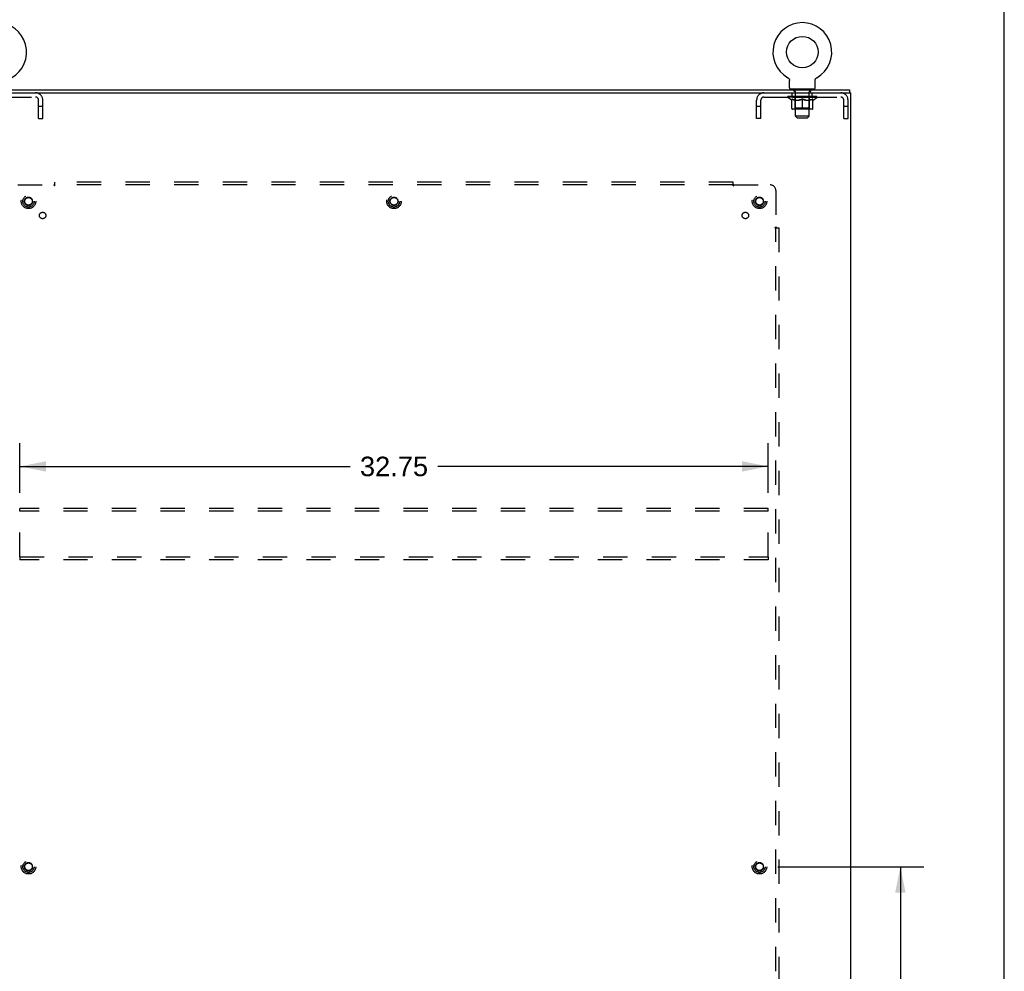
# Model space of a CAD drawing. Header units: inches. Extents: x 0 to 193, y 0 to 125.
# Tile 99 of 99: x 150 to 193, y 42 to 83. Entities that reach past the tile are written whole.
import ezdxf

# ---------------------------------------------------------------- set-up
doc = ezdxf.new("R2010")
doc.units = ezdxf.units.IN
doc.header["$LTSCALE"] = 10.63801
doc.header["$MEASUREMENT"] = 0
doc.linetypes.add('HIDDEN', pattern=[0.2, 0.1, -0.1])
doc.layers.get('0').update_dxf_attribs({"linetype": 'CONTINUOUS'})
for name, color, linetype in [('DEFAULT_2', 8, 'HIDDEN'), ('DIMENSIONS', 7, 'CONTINUOUS'), ('MAIN_ENCLOSURE_SUBPANEL', 7, 'CONTINUOUS')]:
    doc.layers.add(name, color=color, linetype=linetype)
doc.styles.get("Standard").update_dxf_attribs({"font": 'arial.ttf'})
doc.dimstyles.new('DIMSTYLE_1', dxfattribs={"dimtxt": 0.853316, "dimasz": 1.137755, "dimexe": 0.09, "dimexo": 0.07, "dimgap": 0.0375, "dimtad": 0, "dimtih": 1, "dimtoh": 1, "dimzin": 4, "dimdsep": 46, "dimtxsty": 'Standard', "dimblk": '_FILLED', "dimblk1": '_FILLED', "dimblk2": '_FILLED', "dimcen": 0.09, "dimazin": 1, "dimtfac": 1, "dimtdec": 3, "dimtofl": 0, "dimtmove": 0, "dimatfit": 3, "dimldrblk": '_FILLED', "dimfxl": 0, "dimtolj": 1, "dimtzin": 4, "dimarcsym": 0})

# ---------------------------------------------------------------- blocks, each defined once
blk = doc.blocks.new('_FILLED')
at = {"color": 0, "linetype": 'ByBlock'}
blk.add_solid([(0, 0), (-1, 0.2), (-1, -0.2)], dxfattribs=at)
blk = doc.blocks.new('*D4')
at = {"layer": 'DIMENSIONS', "color": 2, "linetype": 'Continuous'}
for p, q in [((150.327, 62.589), (150.327, 64.775)), ((183.077, 62.589), (183.077, 64.775)), ((150.327, 63.751), (164.784, 63.751)), ((183.077, 63.751), (168.619, 63.751))]:
    blk.add_line(p, q, dxfattribs=at)
at = {"layer": 'DIMENSIONS', "color": 2, "linetype": 'Continuous', "xscale": 1.137755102, "yscale": 1.137755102, "zscale": 1.137755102, "rotation": 180}
blk.add_blockref('_FILLED', (150.327, 63.751), dxfattribs=at)
at = {"layer": 'DIMENSIONS', "color": 2, "linetype": 'Continuous', "xscale": 1.137755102, "yscale": 1.137755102, "zscale": 1.137755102}
blk.add_blockref('_FILLED', (183.077, 63.751), dxfattribs=at)
at = {"layer": 'DIMENSIONS', "color": 2, "linetype": 'Continuous', "insert": (166.702, 64.178), "char_height": 0.8533, "width": 2.98185, "attachment_point": 2, "line_spacing_factor": 0.9}
blk.add_mtext('32.75', dxfattribs=at)
blk = doc.blocks.new('*D6')
at = {"layer": 'DIMENSIONS', "color": 2, "linetype": 'Continuous'}
for p, q in [((183.498, 46.23), (189.892, 46.23)), ((188.868, 46.23), (188.868, 33.255)), ((188.868, 17.105), (188.868, 30.268)), ((183.664, 17.105), (189.892, 17.105))]:
    blk.add_line(p, q, dxfattribs=at)
at = {"layer": 'DIMENSIONS', "color": 2, "linetype": 'Continuous', "xscale": 1.137755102, "yscale": 1.137755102, "zscale": 1.137755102}
for p, rotation in [((188.868, 46.23), 90), ((188.868, 17.105), 270)]:
    blk.add_blockref('_FILLED', p, dxfattribs=dict(at, rotation=rotation))
at = {"layer": 'DIMENSIONS', "color": 2, "linetype": 'Continuous', "insert": (188.868, 32.828), "char_height": 0.8533, "width": 2.98185, "attachment_point": 2, "line_spacing_factor": 0.9}
blk.add_mtext('29.13\\Ptyp.', dxfattribs=at)

msp = doc.modelspace()

# ---------------------------------------------------------------- linework, layer by layer
at = {"color": 7, "linetype": 'Continuous'}
for p, q in [((193.418, 0), (193.418, 125.153)), ((183.941, 80.768), (183.941, 80.768)), ((183.941, 80.768), (183.946, 80.765)), ((183.944, 80.766), (183.942, 80.767)), ((183.946, 80.765), (183.95, 80.763)), ((183.95, 80.763), (183.954, 80.76)), ((183.954, 80.76), (183.958, 80.757)), ((183.958, 80.757), (183.962, 80.754)), ((183.962, 80.754), (183.966, 80.75)), ((183.966, 80.75), (183.97, 80.747)), ((183.97, 80.747), (183.973, 80.743)), ((183.973, 80.743), (183.977, 80.74)), ((183.977, 80.74), (183.98, 80.736)), ((183.98, 80.736), (183.983, 80.732)), ((183.983, 80.732), (183.986, 80.728)), ((183.986, 80.728), (183.989, 80.724)), ((183.989, 80.724), (183.992, 80.719)), ((183.992, 80.719), (183.995, 80.715)), ((183.995, 80.715), (183.997, 80.711)), ((183.997, 80.711), (183.999, 80.706)), ((183.999, 80.706), (184.002, 80.701)), ((184.002, 80.702), (184.004, 80.697)), ((184.004, 80.697), (184.005, 80.692)), ((184.005, 80.692), (184.007, 80.687)), ((184.007, 80.687), (184.009, 80.682)), ((184.008, 80.682), (184.01, 80.677)), ((184.01, 80.678), (184.011, 80.672)), ((184.011, 80.673), (184.012, 80.668)), ((184.012, 80.668), (184.013, 80.663)), ((184.013, 80.663), (184.013, 80.657)), ((184.013, 80.657), (184.014, 80.652)), ((184.014, 80.652), (184.014, 80.647)), ((184.014, 80.647), (184.014, 80.643)), ((184.014, 80.329), (184.014, 80.643)), ((185.139, 80.652), (185.14, 80.657)), ((185.139, 80.329), (185.139, 80.643)), ((185.14, 80.663), (185.141, 80.668)), ((185.14, 80.657), (185.14, 80.663)), ((185.141, 80.668), (185.142, 80.673)), ((185.142, 80.672), (185.143, 80.678)), ((185.143, 80.677), (185.145, 80.682)), ((185.145, 80.682), (185.146, 80.687)), ((185.146, 80.687), (185.148, 80.692)), ((185.148, 80.692), (185.149, 80.697)), ((185.149, 80.697), (185.151, 80.702)), ((185.151, 80.701), (185.154, 80.706)), ((185.154, 80.706), (185.156, 80.711)), ((185.156, 80.711), (185.158, 80.715)), ((185.158, 80.715), (185.161, 80.719)), ((185.161, 80.719), (185.164, 80.724)), ((185.164, 80.724), (185.167, 80.728)), ((185.167, 80.728), (185.17, 80.732)), ((185.17, 80.732), (185.173, 80.736)), ((185.173, 80.736), (185.176, 80.74)), ((185.176, 80.74), (185.18, 80.743)), ((185.18, 80.743), (185.183, 80.747)), ((185.183, 80.747), (185.187, 80.75)), ((185.187, 80.75), (185.191, 80.754)), ((185.191, 80.754), (185.195, 80.757)), ((185.195, 80.757), (185.199, 80.76)), ((185.199, 80.76), (185.203, 80.763)), ((185.203, 80.763), (185.207, 80.765)), ((185.203, 80.763), (185.204, 80.763)), ((185.207, 80.765), (185.212, 80.768)), ((185.211, 80.767), (185.209, 80.766)), ((185.212, 80.768), (185.212, 80.768)), ((147.264, 80.23), (186.639, 80.23)), ((184.077, 80.26), (184.077, 80.23)), ((185.077, 80.26), (184.077, 80.26)), ((185.077, 80.26), (185.077, 80.23)), ((186.639, 80.23), (186.639, 80.105)), ((147.389, 80.105), (186.702, 80.105)), ((186.702, 8.355), (186.702, 80.105))]:
    msp.add_line(p, q, dxfattribs=at)
msp.add_lwpolyline([(185.139, 80.643), (185.139, 80.647), (185.139, 80.652)], dxfattribs=at)
msp.add_lwpolyline([(185.139, 80.643), (185.139, 80.647), (185.139, 80.652)], dxfattribs=at)
msp.add_circle((184.577, 81.888), 0.688, dxfattribs=at)
for centre, radius, start, end in [((149.327, 81.888), 1.288, 299.5053, 240.4947), ((184.577, 81.888), 1.288, 299.5053, 240.4947), ((184.083, 80.329), 0.069, 180, 265), ((185.07, 80.329), 0.069, 275, 360)]:
    msp.add_arc(centre, radius, start, end, dxfattribs=at)
at = {"layer": 'DEFAULT_2', "color": 8, "linetype": 'HIDDEN'}
for p, q in [((183.949, 80.763), (183.95, 80.763)), ((184.212, 80.17), (184.212, 80.25)), ((184.264, 80.26), (184.264, 80.23)), ((184.889, 80.26), (184.889, 80.23)), ((184.942, 80.17), (184.942, 80.25)), ((147.644, 79.918), (151.01, 79.918)), ((151.14, 78.98), (151.14, 79.788)), ((151.327, 78.98), (151.327, 79.788)), ((182.577, 78.98), (182.577, 79.788)), ((182.764, 78.98), (182.764, 79.788)), ((182.894, 79.918), (186.26, 79.918)), ((183.943, 79.899), (183.943, 79.946)), ((185.21, 79.899), (183.943, 79.899)), ((184.103, 79.788), (183.943, 79.899)), ((183.953, 79.939), (183.953, 79.946)), ((183.962, 79.936), (183.962, 79.939)), ((183.962, 79.936), (185.191, 79.936)), ((183.97, 79.936), (183.97, 79.939)), ((183.971, 79.936), (183.971, 79.939)), ((183.981, 79.939), (183.981, 79.946)), ((183.998, 79.936), (183.998, 79.939)), ((184, 79.936), (184, 79.939)), ((184.028, 79.939), (184.028, 79.946)), ((184.043, 79.936), (184.043, 79.939)), ((184.045, 79.936), (184.045, 79.939)), ((184.25, 79.939), (184.048, 79.939)), ((184.091, 79.939), (184.091, 79.946)), ((184.093, 79.936), (184.093, 79.939)), ((184.094, 79.936), (184.094, 79.939)), ((184.096, 79.936), (184.096, 79.939)), ((184.103, 79.788), (184.113, 79.788)), ((184.104, 79.936), (184.104, 79.939)), ((184.104, 79.936), (184.104, 79.939)), ((184.107, 79.936), (184.107, 79.939)), ((184.11, 79.936), (184.11, 79.94)), ((184.113, 79.425), (184.113, 79.831)), ((184.115, 79.936), (184.115, 79.939)), ((184.129, 79.936), (184.129, 79.939)), ((184.139, 79.918), (184.139, 80.105)), ((184.147, 79.936), (184.147, 79.939)), ((184.148, 79.936), (184.148, 79.942)), ((184.168, 79.936), (184.168, 79.939)), ((184.168, 79.936), (184.168, 79.939)), ((184.169, 79.939), (184.169, 79.946)), ((184.179, 79.936), (184.179, 79.939)), ((184.183, 79.936), (184.183, 79.939)), ((184.193, 79.936), (184.193, 79.939)), ((184.204, 79.936), (184.204, 79.943)), ((184.219, 79.936), (184.219, 79.939)), ((184.281, 80.16), (184.222, 80.16)), ((184.222, 79.936), (184.222, 79.939)), ((184.25, 79.936), (184.25, 79.939)), ((184.317, 79.939), (184.255, 79.939)), ((184.255, 79.788), (184.435, 79.788)), ((184.26, 79.939), (184.26, 79.946)), ((184.264, 79.427), (184.264, 79.896)), ((184.267, 79.936), (184.267, 79.939)), ((184.271, 79.936), (184.271, 79.939)), ((184.277, 79.079), (184.277, 80.15)), ((184.277, 79.936), (184.277, 79.944)), ((184.282, 79.936), (184.282, 79.939)), ((184.292, 79.936), (184.292, 79.939)), ((184.317, 79.936), (184.317, 79.939)), ((184.391, 79.939), (184.332, 79.939)), ((184.353, 79.936), (184.353, 79.939)), ((184.36, 79.939), (184.36, 79.946)), ((184.364, 79.936), (184.364, 79.939)), ((184.366, 79.936), (184.366, 79.945)), ((184.369, 79.936), (184.369, 79.939)), ((184.376, 79.936), (184.376, 79.939)), ((184.391, 79.936), (184.391, 79.939)), ((184.472, 79.939), (184.417, 79.939)), ((184.431, 79.936), (184.431, 79.939)), ((184.462, 79.939), (184.54, 79.944)), ((184.467, 79.939), (184.467, 79.946)), ((184.467, 79.939), (184.467, 79.946)), ((184.467, 79.946), (184.467, 79.946)), ((184.467, 79.936), (184.467, 79.939)), ((184.471, 79.936), (184.471, 79.939)), ((184.472, 79.936), (184.472, 79.939)), ((184.472, 79.936), (184.472, 79.939)), ((184.507, 79.939), (184.572, 79.939)), ((184.513, 79.936), (184.513, 79.939)), ((184.518, 79.939), (184.518, 79.942)), ((184.54, 79.939), (184.54, 79.944)), ((184.556, 79.936), (184.556, 79.939)), ((184.574, 79.939), (184.574, 79.939)), ((184.574, 79.936), (184.574, 79.939)), ((184.574, 79.936), (184.574, 79.939)), ((184.577, 79.939), (184.577, 79.946)), ((184.577, 79.946), (184.691, 79.939)), ((184.577, 79.387), (184.577, 79.831)), ((184.579, 79.936), (184.579, 79.939)), ((184.579, 79.936), (184.579, 79.939)), ((184.579, 79.939), (184.579, 79.939)), ((184.597, 79.936), (184.597, 79.939)), ((184.597, 79.939), (184.646, 79.939)), ((184.64, 79.936), (184.64, 79.939)), ((184.681, 79.936), (184.681, 79.939)), ((184.681, 79.936), (184.681, 79.939)), ((184.681, 79.939), (184.736, 79.939)), ((184.682, 79.936), (184.682, 79.939)), ((184.686, 79.939), (184.686, 79.946)), ((184.686, 79.939), (184.686, 79.946)), ((184.686, 79.946), (184.686, 79.946)), ((184.686, 79.936), (184.686, 79.939)), ((184.718, 79.788), (184.898, 79.788)), ((184.722, 79.936), (184.722, 79.939)), ((184.762, 79.936), (184.762, 79.939)), ((184.762, 79.939), (184.821, 79.939)), ((184.777, 79.936), (184.777, 79.939)), ((184.784, 79.936), (184.784, 79.939)), ((184.787, 79.936), (184.787, 79.945)), ((184.789, 79.936), (184.789, 79.939)), ((184.793, 79.939), (184.793, 79.946)), ((184.8, 79.936), (184.8, 79.939)), ((184.836, 79.936), (184.836, 79.939)), ((184.836, 79.939), (184.898, 79.939)), ((184.861, 79.936), (184.861, 79.939)), ((184.932, 80.16), (184.872, 80.16)), ((184.872, 79.936), (184.872, 79.939)), ((184.876, 79.936), (184.876, 79.944)), ((184.877, 79.079), (184.877, 80.15)), ((184.882, 79.936), (184.882, 79.939)), ((184.886, 79.936), (184.886, 79.939)), ((184.889, 79.427), (184.889, 79.896)), ((184.893, 79.939), (184.893, 79.946)), ((184.903, 79.936), (184.903, 79.939)), ((184.903, 79.939), (185.105, 79.939)), ((184.931, 79.936), (184.931, 79.939)), ((184.934, 79.936), (184.934, 79.939)), ((184.949, 79.936), (184.949, 79.943)), ((184.96, 79.936), (184.96, 79.939)), ((184.97, 79.936), (184.97, 79.939)), ((184.974, 79.936), (184.974, 79.939)), ((184.984, 79.939), (184.984, 79.946)), ((184.985, 79.936), (184.985, 79.939)), ((184.985, 79.936), (184.985, 79.939)), ((185.005, 79.936), (185.005, 79.942)), ((185.006, 79.936), (185.006, 79.939)), ((185.014, 79.918), (185.014, 80.105)), ((185.024, 79.936), (185.024, 79.939)), ((185.038, 79.936), (185.038, 79.939)), ((185.04, 79.425), (185.04, 79.831)), ((185.04, 79.788), (185.05, 79.788)), ((185.043, 79.936), (185.043, 79.94)), ((185.046, 79.936), (185.046, 79.939)), ((185.049, 79.936), (185.049, 79.939)), ((185.049, 79.936), (185.049, 79.939)), ((185.05, 79.788), (185.21, 79.899)), ((185.057, 79.936), (185.057, 79.939)), ((185.06, 79.936), (185.06, 79.939)), ((185.06, 79.936), (185.06, 79.939)), ((185.062, 79.939), (185.062, 79.946)), ((185.108, 79.936), (185.108, 79.939)), ((185.11, 79.936), (185.11, 79.939)), ((185.125, 79.939), (185.125, 79.946)), ((185.153, 79.936), (185.153, 79.939)), ((185.155, 79.936), (185.155, 79.939)), ((185.172, 79.939), (185.172, 79.946)), ((185.182, 79.936), (185.182, 79.939)), ((185.183, 79.936), (185.183, 79.939)), ((185.191, 79.936), (185.191, 79.939)), ((185.2, 79.939), (185.2, 79.946)), ((185.21, 79.899), (185.21, 79.946)), ((186.39, 78.98), (186.39, 79.788)), ((186.577, 78.98), (186.577, 79.788)), ((151.327, 79.51), (151.14, 79.51)), ((182.764, 79.51), (182.577, 79.51)), ((185.003, 79.387), (184.15, 79.387)), ((184.264, 79.427), (184.224, 79.387)), ((184.889, 79.427), (184.264, 79.427)), ((184.889, 79.427), (184.929, 79.387)), ((186.577, 79.51), (186.39, 79.51)), ((151.14, 78.98), (151.327, 78.98)), ((182.764, 78.98), (182.577, 78.98)), ((184.877, 79.079), (184.277, 79.079)), ((184.346, 79.01), (184.277, 79.079)), ((184.346, 79.01), (184.808, 79.01)), ((184.808, 79.01), (184.877, 79.079)), ((186.39, 78.98), (186.577, 78.98)), ((150.327, 61.792), (150.327, 61.917)), ((183.077, 61.917), (150.327, 61.917)), ((150.327, 59.792), (150.327, 61.792)), ((183.077, 61.792), (150.327, 61.792)), ((183.077, 61.792), (183.077, 61.917)), ((183.077, 59.792), (183.077, 61.792)), ((150.327, 59.792), (150.327, 59.667)), ((150.327, 59.792), (183.077, 59.792)), ((183.077, 59.667), (150.327, 59.667)), ((183.077, 59.792), (183.077, 59.667))]:
    msp.add_line(p, q, dxfattribs=at)
for points in [[(184.263, 79.788), (184.238, 79.792), (184.214, 79.798), (184.189, 79.804), (184.164, 79.812), (184.139, 79.821), (184.113, 79.831)], [(184.113, 79.83), (184.138, 79.82), (184.162, 79.812), (184.185, 79.804), (184.209, 79.798), (184.232, 79.792), (184.255, 79.788)], [(184.577, 79.831), (184.551, 79.821), (184.525, 79.812), (184.5, 79.804), (184.475, 79.798), (184.45, 79.792), (184.426, 79.788)], [(184.435, 79.788), (184.458, 79.792), (184.482, 79.798), (184.505, 79.804), (184.529, 79.812), (184.552, 79.82), (184.577, 79.83)], [(184.727, 79.788), (184.703, 79.792), (184.678, 79.798), (184.653, 79.805), (184.628, 79.812), (184.602, 79.821), (184.577, 79.831)], [(184.577, 79.83), (184.601, 79.82), (184.625, 79.812), (184.648, 79.804), (184.672, 79.798), (184.695, 79.792), (184.718, 79.788)], [(185.04, 79.831), (185.014, 79.821), (184.989, 79.812), (184.964, 79.804), (184.939, 79.798), (184.915, 79.792), (184.89, 79.788)], [(184.898, 79.788), (184.921, 79.792), (184.945, 79.798), (184.968, 79.804), (184.992, 79.812), (185.016, 79.821), (185.04, 79.83)]]:
    msp.add_lwpolyline(points, dxfattribs=at)
for centre, radius in [((150.702, 75.355), 0.318), ((150.702, 75.355), 0.183), ((150.702, 75.355), 0.166), ((166.702, 75.355), 0.318), ((166.702, 75.355), 0.183), ((166.702, 75.355), 0.166), ((182.702, 75.355), 0.318), ((182.702, 75.355), 0.183), ((182.702, 75.355), 0.166), ((150.702, 46.23), 0.318), ((150.702, 46.23), 0.183), ((150.702, 46.23), 0.166), ((182.702, 46.23), 0.318), ((182.702, 46.23), 0.183), ((182.702, 46.23), 0.166)]:
    msp.add_circle(centre, radius, dxfattribs=at)
for centre, radius, start, end in [((184.083, 80.329), 0.069, 265, 270), ((184.202, 80.25), 0.01, 0, 90), ((184.952, 80.25), 0.01, 90, 180), ((185.07, 80.329), 0.069, 270, 275), ((151.01, 79.788), 0.317, 0, 90), ((151.01, 79.788), 0.13, 0, 90), ((182.894, 79.788), 0.317, 90, 180), ((182.894, 79.788), 0.13, 90, 180), ((184.222, 80.17), 0.01, 180, 270), ((184.224, 79.896), 0.0398, 0, 90), ((184.267, 80.15), 0.01, 0, 90), ((184.887, 80.15), 0.01, 90, 180), ((184.929, 79.896), 0.0398, 90, 180), ((184.932, 80.17), 0.01, 270, 360), ((186.26, 79.788), 0.317, 0, 90), ((186.26, 79.788), 0.13, 0, 90), ((184.15, 79.425), 0.0371, 180, 270), ((185.003, 79.425), 0.0371, 270, 360)]:
    msp.add_arc(centre, radius, start, end, dxfattribs=at)
for centre, major_axis, ratio, start_param, end_param in [((184.577, 79.946), (0.633, 0.007), 0.05963, 2.96643, 3.140963), ((183.923, 79.934), (0.198, 0), 0.060556, 0.430652, 1.470503), ((184.577, 79.946), (0.633, 0), 0.060556, 3.141593, 3.316126), ((183.923, 79.927), (0.198, 0.002), 0.05963, 1.376596, 1.469874), ((184.577, 79.946), (0.633, 0.013), 0.05688, 2.791345, 2.965878), ((183.899, 79.934), (0.198, 0.002), 0.05963, 0.25549, 1.295341), ((183.968, 79.934), (0.198, -0.002), 0.05963, 0.605815, 1.645666), ((184.577, 79.946), (0.633, -0.007), 0.05963, -2.96643, -2.791898), ((183.968, 79.927), (0.198, 0), 0.060556, 1.551758, 1.645036), ((183.899, 79.927), (0.198, 0.004), 0.05688, 1.20151, 1.294789), ((183.969, 79.929), (0.164, 0.002), 0.05963, 1.065228, 1.614276), ((183.949, 79.929), (0.164, 0.003), 0.05688, 0.890143, 1.43919), ((184.007, 79.929), (0.164, 0), 0.060556, 1.240391, 1.789438), ((184.577, 79.946), (0.633, 0.019), 0.052395, 2.616403, 2.790936), ((183.895, 79.934), (0.198, 0.004), 0.05688, 0.080405, 1.120256), ((184.03, 79.934), (0.198, -0.004), 0.05688, 0.7809, 1.820751), ((184.577, 79.946), (0.633, -0.013), 0.05688, -2.791345, -2.616812), ((184.03, 79.927), (0.198, -0.002), 0.05963, 1.72692, 1.820198), ((183.895, 79.927), (0.198, 0.006), 0.052395, 1.026568, 1.119847), ((183.948, 79.929), (0.164, 0.005), 0.052395, 0.715201, 1.264248), ((184.062, 79.929), (0.164, -0.002), 0.05963, 1.415553, 1.9646), ((184.577, 79.946), (0.633, 0.025), 0.046319, 2.441654, 2.616187), ((184.109, 79.934), (0.198, -0.006), 0.052395, 0.955842, 1.995693), ((184.577, 79.946), (0.633, -0.019), 0.052395, -2.616403, -2.44187), ((183.912, 79.934), (0.198, 0.006), 0.052395, -0.094537, 0.945314), ((184.109, 79.927), (0.198, -0.004), 0.05688, 1.902006, 1.995284), ((183.912, 79.927), (0.198, 0.008), 0.046319, 0.851819, 0.945098), ((183.967, 79.929), (0.164, 0.006), 0.046319, 0.540452, 1.089499), ((184.134, 79.929), (0.164, -0.003), 0.05688, 1.590638, 2.139686), ((184.577, 79.946), (0.633, 0.029), 0.038841, 2.267123, 2.441656), ((184.203, 79.934), (0.198, -0.008), 0.046319, 1.130591, 2.170442), ((183.949, 79.934), (0.198, 0.008), 0.046319, -0.269286, 0.770565), ((184.577, 79.946), (0.633, -0.025), 0.046319, -2.441654, -2.267121), ((184.203, 79.927), (0.198, -0.006), 0.052395, 2.076947, 2.170226), ((183.949, 79.927), (0.198, 0.009), 0.038841, 0.677289, 0.770567), ((184.004, 79.929), (0.164, 0.008), 0.038841, 0.365921, 0.914969), ((184.218, 79.929), (0.164, -0.005), 0.052395, 1.76558, 2.314627), ((184.577, 79.946), (0.633, 0.033), 0.030195, 2.09281, 2.267343), ((184.308, 79.934), (0.198, -0.009), 0.038841, 1.305122, 2.344973), ((184.006, 79.934), (0.198, 0.009), 0.038841, -0.443817, 0.596034), ((184.577, 79.946), (0.633, -0.029), 0.038841, -2.267123, -2.092591), ((184.308, 79.927), (0.198, -0.008), 0.046319, 2.251696, 2.344975), ((184.006, 79.927), (0.198, 0.01), 0.030195, 0.502975, 0.596254), ((184.058, 79.929), (0.164, 0.009), 0.030195, 0.191608, 0.740655), ((184.314, 79.929), (0.164, -0.006), 0.046319, 1.940329, 2.489376), ((184.079, 79.934), (0.198, 0.01), 0.030195, -0.61813, 0.421721), ((184.577, 79.946), (0.633, 0.036), 0.020645, 1.918687, 2.09322), ((184.421, 79.934), (0.198, -0.01), 0.030195, 1.479435, 2.519286), ((184.577, 79.946), (0.633, -0.033), 0.030195, -2.09281, -1.918277), ((184.421, 79.927), (0.198, -0.009), 0.038841, 2.426227, 2.519505), ((184.079, 79.927), (0.198, 0.011), 0.020645, 0.328852, 0.422131), ((184.128, 79.929), (0.164, 0.009), 0.020645, 0.017485, 0.566532), ((184.417, 79.929), (0.164, -0.008), 0.038841, 2.11486, 2.663907), ((184.168, 79.934), (0.198, 0.011), 0.020645, -0.792253, 0.247598), ((184.577, 79.946), (0.633, 0.038), 0.010478, 1.744704, 1.919237), ((184.538, 79.934), (0.198, -0.011), 0.020645, 1.653558, 2.693409), ((184.577, 79.946), (0.633, -0.036), 0.020645, -1.918687, -1.744154), ((184.538, 79.927), (0.198, -0.01), 0.030195, 2.60054, 2.693819), ((184.168, 79.927), (0.198, 0.012), 0.010478, 0.154869, 0.248148), ((184.212, 79.929), (0.164, 0.01), 0.010478, 6.126688, 6.675735), ((184.525, 79.929), (0.164, -0.009), 0.030195, 2.289173, 2.83822), ((184.269, 79.934), (0.198, 0.012), 0.010478, -0.966236, -0.000846), ((184.657, 79.934), (0.198, -0.012), 0.010478, 1.827541, 2.867392), ((184.577, 79.946), (0.633, -0.038), 0.010478, -1.744704, -1.570171), ((184.657, 79.927), (0.198, -0.011), 0.020645, 2.774664, 2.867942), ((184.635, 79.929), (0.164, -0.009), 0.020645, 2.463296, 3.012344), ((184.496, 79.934), (0.198, 0.012), 0.010478, 0.274201, 1.314052), ((184.41, 79.929), (0.164, 0.01), 0.010478, -0.000298, 0.504314), ((184.379, 79.927), (0.198, 0.012), 0.010478, 0.192946, 0.399283), ((184.577, 79.946), (0.633, 0.038), 0.010478, -1.578586, -1.396888), ((184.774, 79.927), (0.198, -0.012), 0.010478, 2.948646, 3.041925), ((184.743, 79.929), (0.164, -0.01), 0.010478, 2.637279, 3.142076), ((184.615, 79.934), (0.198, 0.011), 0.020645, 0.448184, 1.488034), ((184.518, 79.929), (0.164, 0.009), 0.020645, 0.129249, 0.678296), ((184.496, 79.927), (0.198, 0.011), 0.020645, 0.273651, 0.366929), ((184.577, 79.946), (0.633, 0.036), 0.020645, -1.397439, -1.222906), ((184.884, 79.934), (0.198, -0.012), 0.010478, -3.140747, -2.175357), ((184.577, 79.946), (0.633, -0.038), 0.010478, 1.222355, 1.396888), ((184.732, 79.934), (0.198, 0.01), 0.030195, 0.622307, 1.662158), ((184.628, 79.929), (0.164, 0.009), 0.030195, 0.303372, 0.852419), ((184.941, 79.929), (0.164, -0.01), 0.010478, 2.749043, 3.29809), ((184.985, 79.934), (0.198, -0.011), 0.020645, 2.893995, 3.933846), ((184.615, 79.927), (0.198, 0.01), 0.030195, 0.447774, 0.541052), ((184.985, 79.927), (0.198, -0.012), 0.010478, 2.893445, 2.986723), ((184.577, 79.946), (0.633, 0.033), 0.030195, -1.223315, -1.048783), ((184.577, 79.946), (0.633, -0.036), 0.020645, 1.048373, 1.222906), ((184.845, 79.934), (0.198, 0.009), 0.038841, 0.79662, 1.836471), ((184.736, 79.929), (0.164, 0.008), 0.038841, 0.477686, 1.026733), ((185.025, 79.929), (0.164, -0.009), 0.020645, 2.57506, 3.124108), ((185.074, 79.934), (0.198, -0.01), 0.030195, 2.719872, 3.759723), ((184.95, 79.934), (0.198, 0.008), 0.046319, 0.971151, 2.011002), ((184.732, 79.927), (0.198, 0.009), 0.038841, 0.622087, 0.715366), ((185.074, 79.927), (0.198, -0.011), 0.020645, 2.719462, 2.812741), ((184.577, 79.946), (0.633, 0.029), 0.038841, -1.049002, -0.874469), ((184.577, 79.946), (0.633, -0.033), 0.030195, 0.87425, 1.048783), ((184.839, 79.929), (0.164, 0.006), 0.046319, 0.652216, 1.201263), ((185.044, 79.934), (0.198, 0.006), 0.052395, 1.1459, 2.185751), ((185.095, 79.929), (0.164, -0.009), 0.030195, 2.400937, 2.949985), ((185.147, 79.934), (0.198, -0.009), 0.038841, 2.545558, 3.585409), ((184.935, 79.929), (0.164, 0.005), 0.052395, 0.826965, 1.376012), ((184.845, 79.927), (0.198, 0.008), 0.046319, 0.796618, 0.889896), ((185.147, 79.927), (0.198, -0.01), 0.030195, 2.545339, 2.638617), ((185.123, 79.934), (0.198, 0.004), 0.05688, 1.320842, 2.360692), ((184.577, 79.946), (0.633, 0.025), 0.046319, -0.874471, -0.699939), ((184.577, 79.946), (0.633, -0.029), 0.038841, 0.699936, 0.874469), ((185.204, 79.934), (0.198, -0.008), 0.046319, 2.371028, 3.410879), ((185.149, 79.929), (0.164, -0.008), 0.038841, 2.226624, 2.775671), ((185.019, 79.929), (0.164, 0.003), 0.05688, 1.001907, 1.550954), ((185.185, 79.934), (0.198, 0.002), 0.05963, 1.495927, 2.535778), ((185.241, 79.934), (0.198, -0.006), 0.052395, 2.196279, 3.23613), ((185.186, 79.929), (0.164, -0.006), 0.046319, 2.052093, 2.601141), ((184.95, 79.927), (0.198, 0.006), 0.052395, 0.971367, 1.064645), ((185.204, 79.927), (0.198, -0.009), 0.038841, 2.371026, 2.464304), ((185.23, 79.934), (0.198, 0), 0.060556, 1.671089, 2.71094), ((185.258, 79.934), (0.198, -0.004), 0.05688, 2.021337, 3.061188), ((184.577, 79.946), (0.633, 0.019), 0.052395, -0.699723, -0.52519), ((184.577, 79.946), (0.633, -0.025), 0.046319, 0.525406, 0.699939), ((185.254, 79.934), (0.198, -0.002), 0.05963, 1.846251, 2.886102), ((185.091, 79.929), (0.164, 0.002), 0.05963, 1.176993, 1.72604), ((185.205, 79.929), (0.164, -0.005), 0.052395, 1.877344, 2.426392), ((185.146, 79.929), (0.164, 0), 0.060556, 1.352155, 1.901202), ((185.204, 79.929), (0.164, -0.003), 0.05688, 1.702402, 2.25145), ((185.184, 79.929), (0.164, -0.002), 0.05963, 1.527317, 2.076364), ((185.044, 79.927), (0.198, 0.004), 0.05688, 1.146309, 1.239587), ((185.241, 79.927), (0.198, -0.008), 0.046319, 2.196495, 2.289773), ((184.577, 79.946), (0.633, 0.013), 0.05688, -0.524781, -0.350248), ((184.577, 79.946), (0.633, -0.019), 0.052395, 0.350657, 0.52519), ((185.123, 79.927), (0.198, 0.002), 0.05963, 1.321394, 1.414673), ((185.258, 79.927), (0.198, -0.006), 0.052395, 2.021746, 2.115024), ((184.577, 79.946), (0.633, 0.007), 0.05963, -0.349695, -0.175162), ((184.577, 79.946), (0.633, -0.013), 0.05688, 0.175715, 0.350248), ((185.185, 79.927), (0.198, 0), 0.060556, 1.496556, 1.589835), ((185.254, 79.927), (0.198, -0.004), 0.05688, 1.846804, 1.940083), ((185.23, 79.927), (0.198, -0.002), 0.05963, 1.671719, 1.764997), ((184.577, 79.946), (0.633, 0), 0.060556, -0.174533, 0), ((184.577, 79.946), (0.633, -0.007), 0.05963, 0.000629, 0.175162)]:
    msp.add_ellipse(centre, major_axis=major_axis, ratio=ratio, start_param=start_param, end_param=end_param, dxfattribs=at)
at = {"layer": 'MAIN_ENCLOSURE_SUBPANEL', "color": 8, "linetype": 'HIDDEN'}
for p, q in [((150.233, 76.074), (151.822, 76.074)), ((151.841, 76.092), (151.834, 76.086)), ((151.858, 76.033), (151.858, 76.199)), ((181.545, 76.199), (151.858, 76.199)), ((181.545, 76.074), (151.858, 76.074)), ((181.545, 76.033), (181.545, 76.199)), ((181.581, 76.074), (183.17, 76.074)), ((183.42, 75.824), (183.42, 74.234)), ((183.379, 74.199), (183.545, 74.199)), ((183.42, 18.261), (183.42, 74.199)), ((183.439, 74.216), (183.433, 74.222)), ((183.545, 74.199), (183.545, 18.261))]:
    msp.add_line(p, q, dxfattribs=at)
for points in [[(151.834, 76.086), (151.832, 76.084), (151.83, 76.082), (151.829, 76.08), (151.827, 76.078), (151.825, 76.077), (151.824, 76.075), (151.822, 76.074)], [(151.835, 76.054), (151.833, 76.059), (151.831, 76.061), (151.83, 76.064), (151.828, 76.066), (151.827, 76.068), (151.825, 76.07), (151.824, 76.072), (151.822, 76.074)], [(151.858, 76.033), (151.856, 76.033), (151.854, 76.034), (151.853, 76.035), (151.851, 76.036), (151.85, 76.037), (151.848, 76.038), (151.846, 76.039), (151.845, 76.041), (151.843, 76.043), (151.842, 76.044), (151.841, 76.046), (151.839, 76.048), (151.838, 76.05), (151.837, 76.052), (151.835, 76.054)], [(151.858, 76.112), (151.856, 76.11), (151.855, 76.108), (151.853, 76.106), (151.851, 76.104), (151.85, 76.102), (151.848, 76.1), (151.847, 76.099), (151.845, 76.097), (151.844, 76.095), (151.842, 76.094), (151.841, 76.092)], [(181.545, 76.112), (181.547, 76.11), (181.548, 76.108), (181.55, 76.106), (181.552, 76.104), (181.553, 76.102), (181.555, 76.1), (181.556, 76.099), (181.558, 76.097), (181.559, 76.095), (181.561, 76.094), (181.562, 76.092)], [(181.545, 76.033), (181.547, 76.033), (181.549, 76.034), (181.55, 76.035), (181.552, 76.036), (181.554, 76.037), (181.555, 76.038), (181.557, 76.039), (181.558, 76.041), (181.56, 76.043), (181.561, 76.044), (181.562, 76.046), (181.564, 76.048), (181.565, 76.05), (181.566, 76.052), (181.568, 76.054), (181.57, 76.059)], [(181.562, 76.092), (181.569, 76.086), (181.571, 76.084), (181.573, 76.082), (181.574, 76.08), (181.576, 76.078), (181.578, 76.077), (181.579, 76.075), (181.581, 76.074)], [(181.57, 76.059), (181.572, 76.061), (181.573, 76.064), (181.575, 76.066), (181.576, 76.068), (181.578, 76.07), (181.579, 76.072), (181.581, 76.074)], [(183.379, 74.199), (183.38, 74.2), (183.381, 74.202), (183.382, 74.204), (183.383, 74.205), (183.384, 74.207), (183.385, 74.208), (183.386, 74.21), (183.388, 74.211), (183.389, 74.213), (183.391, 74.214), (183.393, 74.216), (183.395, 74.217), (183.397, 74.218), (183.399, 74.22), (183.401, 74.221)], [(183.401, 74.221), (183.406, 74.224), (183.408, 74.225), (183.41, 74.227), (183.413, 74.228), (183.415, 74.23), (183.417, 74.231), (183.419, 74.233), (183.42, 74.234)], [(183.433, 74.222), (183.431, 74.224), (183.429, 74.226), (183.427, 74.228), (183.425, 74.229), (183.423, 74.231), (183.422, 74.233), (183.42, 74.234)], [(183.459, 74.199), (183.457, 74.2), (183.455, 74.202), (183.453, 74.203), (183.451, 74.205), (183.449, 74.206), (183.447, 74.208), (183.445, 74.209), (183.444, 74.211), (183.442, 74.213), (183.44, 74.214), (183.439, 74.216)]]:
    msp.add_lwpolyline(points, dxfattribs=at)
for centre, radius in [((150.702, 75.355), 0.25), ((166.702, 75.355), 0.25), ((182.702, 75.355), 0.25), ((151.32, 74.736), 0.141), ((182.083, 74.736), 0.141), ((150.702, 46.23), 0.25), ((182.702, 46.23), 0.25)]:
    msp.add_circle(centre, radius, dxfattribs=at)
msp.add_arc((183.17, 75.824), 0.25, 0, 90, dxfattribs=at)

# ---------------------------------------------------------------- dimensions: what is measured, and where the dimension line sits
at = {"layer": 'DIMENSIONS', "color": 2, "linetype": 'Continuous'}
dim = msp.add_linear_dim(base=(150.327, 63.751), p1=(183.077, 62.519), p2=(150.327, 62.519), angle=180, dimstyle='DIMSTYLE_1', dxfattribs=at)
dim.commit()
dim.dimension.update_dxf_attribs({"geometry": '*D4', "text_midpoint": (166.703, 63.746), "dimtype": 160})
dim = msp.add_linear_dim(base=(188.867570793, 46.229802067), p1=(183.593940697, 17.104802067), p2=(183.427940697, 46.229802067), angle=90, text='<>\\Ptyp.', dimstyle='DIMSTYLE_1', dxfattribs=at)
dim.commit()
dim.dimension.update_dxf_attribs({"geometry": '*D6', "text_midpoint": (188.867570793, 31.761492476), "dimtype": 160})

doc.saveas('drawing.dxf')
